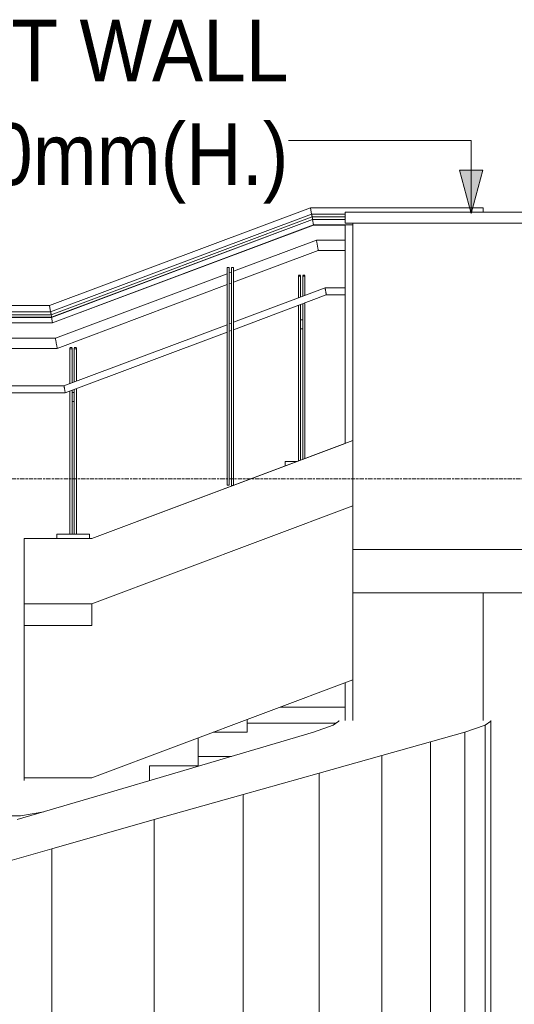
# Model space of a CAD drawing. Header units: millimetres. Extents: x -121668 to 127737, y 1553 to 34854.
# Tile 14 of 94: x -95570 to -93297, y 9034 to 13560. Entities that reach past the tile are written whole.
import ezdxf

# ---------------------------------------------------------------- set-up
doc = ezdxf.new("R2010")
doc.units = ezdxf.units.MM
doc.linetypes.add('Center', pattern=[40, 10, -5, 20, -5])
for name, color, linetype, lineweight in [('A-FLOR', 192, 'Continuous', 9), ('A-FLOR-HRAL', 11, 'Continuous', 9), ('A-FLOR-LEVL', 51, 'Continuous', 9), ('A-WALL', 113, 'Continuous', 20), ('G-ANNO-TEXT', 231, 'Continuous', 5), ('Q-CASE', 31, 'Continuous', 20), ('S-STRS', 31, 'Continuous', 20)]:
    doc.layers.add(name, color=color, linetype=linetype, lineweight=lineweight)
doc.styles.add('Swis721 BT_1', font='swiss.ttf', dxfattribs={"width": 0.89, "height": 283.821263})

# ---------------------------------------------------------------- blocks, each defined once
blk = doc.blocks.new('Railing - Railing-V50-Copy of GBP_NORTH ELEAVTION')
at = {"layer": 'Q-CASE'}
for p, q in [((-95329.4, 12052.5), (-95339.4, 12052.5)), ((-95339.4, 12047.7), (-95339.4, 12050.7)), ((-95339.4, 11887.1), (-95339.4, 12047.7)), ((-95329.4, 12047.7), (-95339.4, 12047.7)), ((-95329.4, 12050.7), (-95329.4, 12047.7)), ((-95329.4, 12047.7), (-95329.4, 11890.8)), ((-95309.4, 12052.5), (-95319.4, 12052.5)), ((-95319.4, 12047.7), (-95319.4, 12050.7)), ((-95319.4, 11894.6), (-95319.4, 12047.7)), ((-95309.4, 12047.7), (-95319.4, 12047.7)), ((-95309.4, 12050.7), (-95309.4, 12047.7)), ((-95309.4, 12047.7), (-95309.4, 11898.3)), ((-95319.4, 11846.5), (-95319.4, 11860.4)), ((-95309.4, 11864.2), (-95309.4, 11195)), ((-95339.4, 11195), (-95339.4, 11852.9)), ((-95329.4, 11856.7), (-95329.4, 11846.5)), ((-95329.4, 11815), (-95329.4, 11846.5)), ((-95319.4, 11846.5), (-95329.4, 11846.5)), ((-95329.4, 11805), (-95329.4, 11815)), ((-95319.4, 11846.5), (-95319.4, 11815)), ((-95319.4, 11815), (-95319.4, 11805)), ((-95329.4, 11810), (-95329.4, 11195)), ((-95329.4, 11805), (-95319.4, 11805)), ((-95319.4, 11195), (-95319.4, 11810)), ((-95249.4, 11195), (-95399.4, 11195)), ((-95399.4, 11195), (-95399.4, 11175)), ((-95249.4, 11175), (-95249.4, 11195))]:
    blk.add_line(p, q, dxfattribs=at)
blk = doc.blocks.new('Casework 10 - Casework 10-17982864-Copy of GBP_NORTH ELEAVTION')
at = {"layer": 'Q-CASE'}
for p, q in [((-94206.4, 12546.4), (-94587.2, 12403.6)), ((-94074.3, 12546.4), (-94206.4, 12546.4)), ((-94587.2, 12353.2), (-94197.8, 12499.2)), ((-94197.8, 12499.2), (-94074.3, 12499.2)), ((-94617.2, 12392.4), (-95406.4, 12096.4)), ((-94597.2, 12399.9), (-94607.2, 12396.1)), ((-95397.8, 12049.2), (-94617.2, 12341.9)), ((-94607.2, 12345.7), (-94597.2, 12349.4)), ((-94166.6, 12326.9), (-94587.2, 12169.2)), ((-94074.3, 12326.9), (-94166.6, 12326.9)), ((-94587.2, 12135), (-94160.8, 12294.9)), ((-94160.8, 12294.9), (-94074.3, 12294.9)), ((-94617.2, 12157.9), (-95366.6, 11876.9)), ((-94597.2, 12165.4), (-94607.2, 12161.7)), ((-94607.2, 12127.5), (-94597.2, 12131.3)), ((-95406.4, 12096.4), (-95843.3, 12096.4)), ((-95360.8, 11844.9), (-94617.2, 12123.8)), ((-95830.6, 12049.2), (-95397.8, 12049.2)), ((-95366.6, 11876.9), (-95784.5, 11876.9)), ((-95775.9, 11844.9), (-95360.8, 11844.9))]:
    blk.add_line(p, q, dxfattribs=at)
for points, knots in [([(-94197.8, 12499.2), (-94198.3, 12501.8), (-94199.2, 12507.1), (-94200.8, 12515.5), (-94202, 12522.1), (-94203.1, 12528.6), (-94204.2, 12534.5), (-94205.1, 12539.6), (-94206.1, 12544.7), (-94206.4, 12546.4), (-94206.4, 12546.4)], [0, 0, 0, 0, 0.1, 0.15, 0.2, 0.25, 0.3, 0.35, 0.4, 0.5, 0.5, 0.5, 0.5]), ([(-94163.7, 12310.9), (-94163.9, 12312.3), (-94164.4, 12315.1), (-94165.1, 12319), (-94165.7, 12322.4), (-94166.4, 12325.8), (-94166.6, 12326.9), (-94166.6, 12326.9)], [0, 0, 0, 0, 0.0833333, 0.1666667, 0.25, 0.3333333, 0.5, 0.5, 0.5, 0.5]), ([(-94160.8, 12294.9), (-94160.8, 12294.9), (-94161, 12296.4), (-94162, 12301.5), (-94162.9, 12306.7), (-94163.4, 12309.5), (-94163.7, 12310.9)], [0.5, 0.5, 0.5, 0.5, 0.6666667, 0.8333333, 0.9166667, 1, 1, 1, 1]), ([(-95397.8, 12049.2), (-95398.3, 12051.8), (-95399.2, 12057.1), (-95400.8, 12065.5), (-95402, 12072.1), (-95403.1, 12078.6), (-95404.2, 12084.5), (-95405.1, 12089.6), (-95406.1, 12094.7), (-95406.4, 12096.4), (-95406.4, 12096.4)], [0, 0, 0, 0, 0.1, 0.15, 0.2, 0.25, 0.3, 0.35, 0.4, 0.5, 0.5, 0.5, 0.5]), ([(-95363.7, 11860.9), (-95363.9, 11862.3), (-95364.4, 11865.1), (-95365.1, 11869), (-95365.7, 11872.4), (-95366.4, 11875.8), (-95366.6, 11876.9), (-95366.6, 11876.9)], [0, 0, 0, 0, 0.0833333, 0.1666667, 0.25, 0.3333333, 0.5, 0.5, 0.5, 0.5]), ([(-95360.8, 11844.9), (-95360.8, 11844.9), (-95361, 11846.4), (-95362, 11851.5), (-95362.9, 11856.7), (-95363.4, 11859.5), (-95363.7, 11860.9)], [0.5, 0.5, 0.5, 0.5, 0.6666667, 0.8333333, 0.9166667, 1, 1, 1, 1])]:
    blk.add_open_spline(points, degree=3, knots=knots, dxfattribs=at)
blk = doc.blocks.new('Railing - Railing-V60-Copy of GBP_NORTH ELEAVTION')
at = {"layer": 'Q-CASE'}
for p, q in [((-94279.4, 12386.2), (-94289.4, 12386.2)), ((-94289.4, 12381.4), (-94289.4, 12384.4)), ((-94289.4, 12280.9), (-94289.4, 12381.4)), ((-94279.4, 12381.4), (-94289.4, 12381.4)), ((-94279.4, 12384.4), (-94279.4, 12381.4)), ((-94279.4, 12381.4), (-94279.4, 12284.6)), ((-94259.4, 12386.2), (-94269.4, 12386.2)), ((-94269.4, 12381.4), (-94269.4, 12384.4)), ((-94269.4, 12288.4), (-94269.4, 12381.4)), ((-94259.4, 12381.4), (-94269.4, 12381.4)), ((-94259.4, 12384.4), (-94259.4, 12381.4)), ((-94259.4, 12381.4), (-94259.4, 12292.1)), ((-94289.4, 11531.2), (-94289.4, 12246.7)), ((-94279.4, 12250.5), (-94279.4, 12180.2)), ((-94269.4, 12180.2), (-94269.4, 12254.2)), ((-94259.4, 12256), (-94259.4, 11542.4)), ((-94279.4, 12148.7), (-94279.4, 12180.2)), ((-94269.4, 12180.2), (-94279.4, 12180.2)), ((-94269.4, 12180.2), (-94269.4, 12148.7)), ((-94279.4, 12138.7), (-94279.4, 12148.7)), ((-94279.4, 12143.7), (-94279.4, 11534.9)), ((-94279.4, 12138.7), (-94269.4, 12138.7)), ((-94269.4, 12148.7), (-94269.4, 12138.7)), ((-94269.4, 11538.7), (-94269.4, 12143.7)), ((-94296, 11528.7), (-94349.4, 11528.7)), ((-94349.4, 11528.7), (-94349.4, 11508.7))]:
    blk.add_line(p, q, dxfattribs=at)
blk = doc.blocks.new('Railings 58 - Railings 95-17990512-Copy of GBP_NORTH ELEAVTION')
at = {"layer": 'A-FLOR-HRAL'}
for p, q in [((-94233.5, 12695.7), (-95433.1, 12245.7)), ((-95433.1, 12245.6), (-94233.5, 12695.6)), ((-93439.3, 12695.7), (-94233.5, 12695.7)), ((-94233.5, 12695.6), (-93439.3, 12695.6)), ((-94233.5, 12695.6), (-94228.2, 12666.7)), ((-93439.3, 12695.6), (-93439.3, 12695.7)), ((-93439.3, 12695.7), (-93439.3, 12695.6)), ((-93439.3, 12695.6), (-93439.3, 12675)), ((-95427.9, 12216.7), (-94228.2, 12666.7)), ((-95425.5, 12203.7), (-94225.9, 12653.7)), ((-95423.4, 12191.8), (-94223.7, 12641.8)), ((-95423.3, 12191.7), (-94223.7, 12641.7)), ((-94226.2, 12655.6), (-94228.2, 12666.7)), ((-94228.2, 12666.7), (-94074.3, 12666.7)), ((-94225.9, 12653.7), (-94074.3, 12653.7)), ((-94225.9, 12653.7), (-94224.6, 12646.7)), ((-94223.7, 12641.8), (-94074.3, 12641.8)), ((-94223.7, 12641.8), (-94219.2, 12616.7)), ((-94223.7, 12641.7), (-94074.3, 12641.7)), ((-94219.2, 12616.7), (-95418.8, 12166.7)), ((-95418.7, 12165.9), (-94219, 12615.9)), ((-94039.3, 12616.7), (-94219.2, 12616.7)), ((-94219.2, 12616.7), (-94219, 12615.9)), ((-94219, 12615.9), (-94074.3, 12615.9)), ((-95433.1, 12245.7), (-95982.6, 12245.7)), ((-95981.4, 12245.6), (-95433.1, 12245.6)), ((-95433.1, 12245.6), (-95427.9, 12216.7)), ((-95863.4, 12216.7), (-95427.9, 12216.7)), ((-95863.4, 12191.8), (-95423.4, 12191.8)), ((-95863.4, 12191.7), (-95423.3, 12191.7)), ((-95856.8, 12203.7), (-95425.5, 12203.7)), ((-95425.9, 12205.6), (-95427.9, 12216.7)), ((-95425.5, 12203.7), (-95424.3, 12196.7)), ((-95423.4, 12191.8), (-95418.8, 12166.7)), ((-95418.8, 12166.7), (-95862.1, 12166.7)), ((-95861.9, 12165.9), (-95418.7, 12165.9)), ((-95418.8, 12166.7), (-95418.7, 12165.9))]:
    blk.add_line(p, q, dxfattribs=at)
for points in [[(-94233.5, 12695.6), (-94233.5, 12695.7), (-94233.5, 12695.7), (-94233.5, 12695.7)], [(-94233.5, 12695.7), (-94233.5, 12695.7), (-94233.5, 12695.7), (-94233.5, 12695.6)], [(-94228.2, 12666.7), (-94228.2, 12666.6), (-94228.1, 12666.1), (-94228, 12665.4), (-94227.9, 12665)], [(-94227.9, 12665), (-94227.9, 12664.6), (-94227.7, 12663.7), (-94227.5, 12662.5), (-94227.4, 12661.9)], [(-94227.4, 12661.9), (-94227.3, 12661.3), (-94227, 12660), (-94226.8, 12658.6), (-94226.7, 12657.9)], [(-94226.7, 12657.9), (-94226.5, 12657.2), (-94226.3, 12655.8), (-94226, 12654.4), (-94225.9, 12653.7)], [(-94224.6, 12646.7), (-94224.5, 12646.3), (-94224.4, 12645.3), (-94224.1, 12644.1), (-94224, 12643.4), (-94224, 12643.1)], [(-94223.6, 12641.3), (-94223.7, 12641.6), (-94223.9, 12642.5), (-94224.1, 12644), (-94224.3, 12644.9)], [(-94224, 12643.1), (-94223.9, 12642.6), (-94223.7, 12641.8), (-94223.7, 12641.7), (-94223.7, 12641.8)], [(-95433.1, 12245.6), (-95433.1, 12245.7), (-95433.1, 12245.7), (-95433.1, 12245.7)], [(-95433.1, 12245.7), (-95433.1, 12245.7), (-95433.1, 12245.7), (-95433.1, 12245.6)], [(-95427.9, 12216.7), (-95427.8, 12216.6), (-95427.8, 12216.1), (-95427.6, 12215.4), (-95427.6, 12215)], [(-95427.6, 12215), (-95427.5, 12214.6), (-95427.3, 12213.7), (-95427.1, 12212.5), (-95427, 12211.9)], [(-95427, 12211.9), (-95426.9, 12211.3), (-95426.7, 12210), (-95426.4, 12208.6), (-95426.3, 12207.9)], [(-95426.3, 12207.9), (-95426.2, 12207.2), (-95425.9, 12205.8), (-95425.6, 12204.4), (-95425.5, 12203.7)], [(-95424.3, 12196.7), (-95424.2, 12196.3), (-95424, 12195.3), (-95423.8, 12194.1), (-95423.7, 12193.4), (-95423.6, 12193.1)], [(-95423.3, 12191.3), (-95423.3, 12191.6), (-95423.5, 12192.5), (-95423.8, 12194), (-95423.9, 12194.9)], [(-95423.6, 12193.1), (-95423.5, 12192.6), (-95423.4, 12191.8), (-95423.3, 12191.7), (-95423.4, 12191.8)]]:
    blk.add_open_spline(points, degree=3, dxfattribs=at)
blk = doc.blocks.new('Railings 113 - Railings 37-17999146-Copy of GBP_NORTH ELEAVTION')
at = {"layer": 'A-FLOR-HRAL'}
for p, q in [((-94617.2, 11419.6), (-94617.2, 12420.3)), ((-94617.2, 12420.3), (-94607.2, 12420.3)), ((-94607.2, 12420.3), (-94607.2, 11419.6)), ((-94597.2, 11419.5), (-94597.2, 12420.2)), ((-94597.2, 12420.2), (-94587.2, 12420.2)), ((-94587.2, 12420.2), (-94587.2, 11419.5)), ((-94607.2, 11419.6), (-94617.2, 11419.6)), ((-94587.2, 11419.5), (-94597.2, 11419.5))]:
    blk.add_line(p, q, dxfattribs=at)

msp = doc.modelspace()

# ---------------------------------------------------------------- hatches: boundary and pattern name
at = {"layer": 'G-ANNO-TEXT'}
msp.add_hatch(color=7, dxfattribs=at).paths.add_polyline_path([(-93495.5, 12668.9), (-93441.9, 12868.9), (-93549.1, 12868.9)], flags=0)

# ---------------------------------------------------------------- linework, layer by layer
at = {"layer": 'A-FLOR'}
for p, q in [((-94074.3, 12675), (-86504.3, 12675)), ((-94074.3, 12675), (-94074.3, 12625)), ((-86504.3, 12625), (-94074.3, 12625)), ((-94074.3, 11611.9), (-95239.3, 11175)), ((-94039.3, 11625), (-95238.9, 11175)), ((-95238.9, 10875), (-94039.3, 11325)), ((-95549.4, 11175), (-95549.4, 10063)), ((-95238.9, 11175), (-95549.4, 11175)), ((-95549.4, 10875), (-95238.9, 10875)), ((-95239.3, 10875.4), (-95239.3, 10775)), ((-95239.3, 10775), (-95549.4, 10775)), ((-95239.3, 10075), (-94039.3, 10525)), ((-94074.3, 10400), (-94074.3, 10511.9)), ((-94372.6, 10400), (-94074.3, 10400)), ((-94524.3, 10343.1), (-94524.3, 10284.6)), ((-94130.1, 10317), (-94103.9, 10335)), ((-94103.9, 10335), (-94103.9, 10338)), ((-93403.9, 10335), (-93430.9, 10317)), ((-93403.9, 10338), (-93403.9, 5625)), ((-94524.3, 10284.6), (-94680.3, 10284.6)), ((-94370.2, 10240), (-94219, 10285)), ((-94219, 10285), (-94130.1, 10317)), ((-93524.2, 10285), (-93682.7, 10240)), ((-93430.9, 10317), (-93524.2, 10285)), ((-93524.2, 10285), (-93524.2, 5625)), ((-93430.9, 10317), (-93430.9, 5625)), ((-94749.3, 10258.7), (-94749.3, 10130.8)), ((-94583.2, 10177), (-94370.2, 10240)), ((-93682.7, 10240), (-93906, 10177)), ((-93682.7, 10240), (-93682.7, 5625)), ((-94856.9, 10097), (-94583.2, 10177)), ((-93906, 10177), (-94193, 10097)), ((-93906, 10177), (-93906, 5625)), ((-95190.2, 9999), (-94856.9, 10097)), ((-94749.3, 10130.8), (-94974.3, 10130.8)), ((-94974.3, 10130.8), (-94974.3, 10062.5)), ((-94193, 10097), (-94542.4, 9999)), ((-94193, 10097), (-94193, 5625)), ((-95549.7, 10075), (-95239.3, 10075)), ((-95581.6, 9883), (-95190.2, 9999)), ((-94542.4, 9999), (-94952.8, 9883)), ((-94542.4, 9999), (-94542.4, 5625)), ((-95459.4, 9919.2), (-95567.1, 9900)), ((-95567.1, 9900), (-96232.2, 9900)), ((-94952.8, 9883), (-95422.3, 9749)), ((-94952.8, 9883), (-94952.8, 5625)), ((-95422.3, 9749), (-95948.9, 9598)), ((-95422.3, 9749), (-95422.3, 5625))]:
    msp.add_line(p, q, dxfattribs=at)
at = {"layer": 'A-FLOR', "lineweight": 15}
for p, q in [((-94039.3, 11125), (-94039.3, 10925)), ((-92921.8, 10925), (-93439.3, 10925))]:
    msp.add_line(p, q, dxfattribs=at)
at = {"layer": 'A-FLOR-LEVL', "linetype": 'Center', "lineweight": 5}
msp.add_line((-108303, 11450), (-8057.7, 11450), dxfattribs=at)
at = {"layer": 'A-WALL'}
for p, q in [((-94074.3, 12616.7), (-94074.3, 11611.9)), ((-94039.3, 10338), (-94039.3, 10925)), ((-93439.3, 10925), (-94039.3, 10925)), ((-93439.3, 10925), (-93439.3, 10337.8))]:
    msp.add_line(p, q, dxfattribs=at)
at = {"layer": 'A-WALL', "lineweight": 15}
for p in [(-94039.3, 12625), (-92921.8, 11125)]:
    msp.add_line(p, (-94039.3, 11125), dxfattribs=at)
at = {"layer": 'G-ANNO-TEXT', "color": 7}
for p, q in [((-93495.5, 13004.6), (-94334.7, 13004.6)), ((-93495.5, 12668.9), (-93495.5, 13004.6)), ((-93441.9, 12868.9), (-93549.1, 12868.9)), ((-93549.1, 12868.9), (-93495.5, 12668.9)), ((-93495.5, 12668.9), (-93441.9, 12868.9))]:
    msp.add_line(p, q, dxfattribs=at)
at = {"layer": 'S-STRS', "lineweight": 9}
for p, q in [((-94074.3, 10400), (-94074.3, 10338)), ((-94115.7, 10326.9), (-94524.3, 10326.9)), ((-94596.6, 10173.1), (-94749.3, 10173.1))]:
    msp.add_line(p, q, dxfattribs=at)

# ---------------------------------------------------------------- block references
at = {"layer": 'A-FLOR-HRAL'}
for name in ['Railings 58 - Railings 95-17990512-Copy of GBP_NORTH ELEAVTION', 'Railings 113 - Railings 37-17999146-Copy of GBP_NORTH ELEAVTION']:
    msp.add_blockref(name, (0, 0), dxfattribs=at)
at = {"layer": 'Q-CASE'}
for name in ['Casework 10 - Casework 10-17982864-Copy of GBP_NORTH ELEAVTION', 'Railing - Railing-V60-Copy of GBP_NORTH ELEAVTION', 'Railing - Railing-V50-Copy of GBP_NORTH ELEAVTION']:
    msp.add_blockref(name, (0, 0), dxfattribs=at)

# ---------------------------------------------------------------- texts
at = {"layer": 'G-ANNO-TEXT', "color": 7, "insert": (-94334.7, 13559.9), "char_height": 283.821, "width": 3034.8, "attachment_point": 3, "line_spacing_factor": 1.00667, "style": 'Swis721 BT_1'}
msp.add_mtext('PAPAPET WALL\\P1150mm(H.)', dxfattribs=at)

doc.saveas('drawing.dxf')
